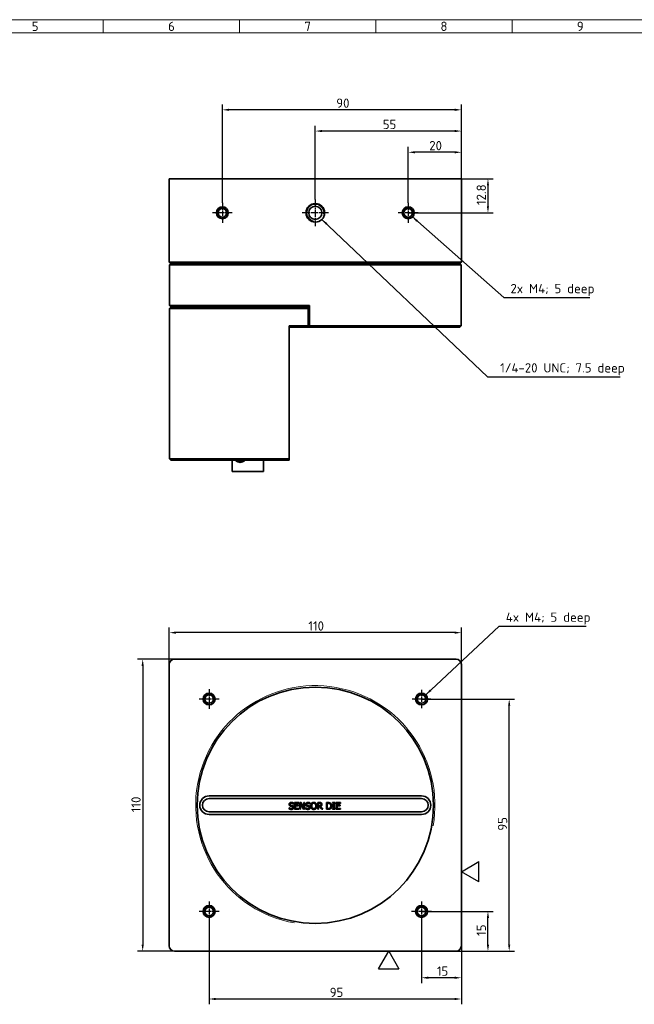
# Model space of a CAD drawing. Header units: millimetres. Extents: x 5 to 836, y 5 to 589.
# Tile 3 of 11: x 235 to 467, y 218 to 589. Entities that reach past the tile are written whole.
import ezdxf
from ezdxf.enums import TextEntityAlignment as Align

# ---------------------------------------------------------------- set-up
doc = ezdxf.new("R2010")
doc.units = ezdxf.units.MM
doc.linetypes.add('CHAIN', pattern=[0.3543, 0.2362, -0.0295, 0.0591, -0.0295])
doc.linetypes.add('LONG_DASH_DOTTED', pattern=[0.3001, 0.2362, -0.0295, 0.0049, -0.0295])
for name, color, linetype, lineweight in [('Bemaßung (ISO)', 7, 'Continuous', 25), ('Mittelpunktmarkierung (ISO)', 7, 'LONG_DASH_DOTTED', 25), ('Rahmen (ISO)', 7, 'Continuous', 70), ('Sichtbar (ISO)', 7, 'Continuous', 35), ('Sichtbar schmal (ISO)', 7, 'Continuous', 18), ('Skizziergeometrie (ISO)', 7, 'Continuous', 25), ('Symbol (ISO)', 7, 'Continuous', 25), ('Symbole(DIN) 2', 7, 'Continuous', 25)]:
    doc.layers.add(name, color=color, linetype=linetype, lineweight=lineweight)
doc.styles.add('Notiztext (ISO)', font='isocpeur.ttf')
doc.styles.add('Textstil20', font='isocpeur.ttf')
doc.dimstyles.new('Standard (ISO)', dxfattribs={"dimtxt": 3.5, "dimasz": 2.5, "dimexe": 2, "dimexo": 0, "dimgap": 0.762, "dimtad": 1, "dimtoh": 1, "dimdec": 8, "dimdsep": 46, "dimtxsty": 'Notiztext (ISO)', "dimcen": 0.09, "dimdle": 10, "dimclrd": 256, "dimclre": 256, "dimclrt": 256, "dimadec": 6, "dimazin": 2, "dimtfac": 0.514286, "dimtdec": 3, "dimtmove": 0, "dimatfit": 3, "dimfxl": 1, "dimtolj": 1, "dimlwd": -1, "dimlwe": -1, "dimarcsym": 0})
doc.dimstyles.new('Standard (ISO)$7', dxfattribs={"dimtxt": 3.5, "dimasz": 2.5, "dimexe": 2, "dimexo": 0, "dimgap": 0.762, "dimtad": 1, "dimtoh": 1, "dimdec": 8, "dimdsep": 46, "dimtxsty": 'Notiztext (ISO)', "dimcen": 0.09, "dimdle": 10, "dimclrd": 256, "dimclre": 256, "dimclrt": 256, "dimadec": 6, "dimazin": 2, "dimtfac": 0.514286, "dimtdec": 3, "dimtmove": 0, "dimatfit": 3, "dimfxl": 1, "dimtolj": 1, "dimlwd": -1, "dimlwe": -1, "dimarcsym": 0})

# ---------------------------------------------------------------- blocks, each defined once
blk = doc.blocks.new('Spezielle Angaben')
at = {"layer": 'Skizziergeometrie (ISO)'}
for p, q in [((0, 0), (6.58, 3.8)), ((6.58, -3.8), (6.58, 3.8)), ((6.58, -3.8), (0, 0))]:
    blk.add_line(p, q, dxfattribs=at)
at = {"layer": 'Symbole(DIN) 2', "style": 'Textstil20'}
for tag, p in [('Position:', (2.5, 1.5)), ('Angaben:', (10, 2.5))]:
    blk.add_attdef(tag, text='', height=3.5, dxfattribs=at).set_placement(p, align=Align.TOP_LEFT)
blk = doc.blocks.new('Ränder Basler-A1')
at = {"layer": 'Rahmen (ISO)', "color": 7, "lineweight": 18}
blk.add_line((836, 589), (5, 589), dxfattribs=at)
at = {"layer": 'Rahmen (ISO)', "lineweight": 18}
for p, q in [((266.56, 589), (266.56, 584)), ((317.88, 589), (317.88, 584)), ((369.19, 589), (369.19, 584)), ((420.5, 589), (420.5, 584)), ((215.25, 584), (266.56, 584)), ((266.56, 584), (317.88, 584)), ((317.88, 584), (369.19, 584)), ((369.19, 584), (420.5, 584)), ((420.5, 584), (471.81, 584))]:
    blk.add_line(p, q, dxfattribs=at)
at = {"layer": 'Rahmen (ISO)', "char_height": 3.5, "attachment_point": 5, "style": 'Notiztext (ISO)'}
for s, insert in [('\\fISOCPEUR|b0|i0;5', (240.91, 586.5)), ('\\fISOCPEUR|b0|i0;6', (292.22, 586.5)), ('\\fISOCPEUR|b0|i0;7', (343.53, 586.5)), ('\\fISOCPEUR|b0|i0;8', (394.84, 586.5)), ('\\fISOCPEUR|b0|i0;9', (446.16, 586.5))]:
    blk.add_mtext(s, dxfattribs=dict(at, insert=insert))
blk = doc.blocks.new('*D21')
at = {"layer": 'Bemaßung (ISO)', "transparency": 16777216}
for p, q in [((386.4, 249.35), (386.4, 226.1)), ((401.4, 240.1), (401.4, 226.1)), ((398.9, 228.1), (388.9, 228.1))]:
    blk.add_line(p, q, dxfattribs=at)
for points in [[(388.9, 228.52), (388.9, 227.69), (386.4, 228.1)], [(398.9, 228.52), (398.9, 227.69), (401.4, 228.1)]]:
    blk.add_solid(points, dxfattribs=at)
at = {"layer": 'Defpoints', "color": 0, "transparency": 16777216}
for p in [(386.4, 249.35), (401.4, 240.1), (386.4, 228.1)]:
    blk.add_point(p, dxfattribs=at)
at = {"layer": 'Bemaßung (ISO)', "transparency": 16777216, "insert": (392.16, 232.36), "char_height": 3.5, "attachment_point": 1, "style": 'Notiztext (ISO)'}
blk.add_mtext('\\A1;15', dxfattribs=at)
blk = doc.blocks.new('*D22')
at = {"layer": 'Bemaßung (ISO)', "transparency": 16777216}
for p, q in [((386.4, 253.1), (413.4, 253.1)), ((411.4, 240.6), (411.4, 250.6)), ((399.4, 238.1), (413.4, 238.1))]:
    blk.add_line(p, q, dxfattribs=at)
for points in [[(410.98, 250.6), (411.81, 250.6), (411.4, 253.1)], [(410.98, 240.6), (411.81, 240.6), (411.4, 238.1)]]:
    blk.add_solid(points, dxfattribs=at)
at = {"layer": 'Defpoints', "color": 0, "transparency": 16777216}
for p in [(386.4, 253.1), (411.4, 253.1), (399.4, 238.1)]:
    blk.add_point(p, dxfattribs=at)
at = {"layer": 'Bemaßung (ISO)', "transparency": 16777216, "insert": (407.14, 243.86), "char_height": 3.5, "attachment_point": 1, "rotation": 90, "style": 'Notiztext (ISO)'}
blk.add_mtext('\\A1;15', dxfattribs=at)
blk = doc.blocks.new('*D23')
at = {"layer": 'Bemaßung (ISO)', "transparency": 16777216}
for p, q in [((306.4, 249.35), (306.4, 218.1)), ((401.4, 240.1), (401.4, 218.1)), ((398.9, 220.1), (308.9, 220.1))]:
    blk.add_line(p, q, dxfattribs=at)
for points in [[(308.9, 220.52), (308.9, 219.69), (306.4, 220.1)], [(398.9, 220.52), (398.9, 219.69), (401.4, 220.1)]]:
    blk.add_solid(points, dxfattribs=at)
at = {"layer": 'Defpoints', "color": 0, "transparency": 16777216}
for p in [(306.4, 249.35), (401.4, 240.1), (306.4, 220.1)]:
    blk.add_point(p, dxfattribs=at)
at = {"layer": 'Bemaßung (ISO)', "transparency": 16777216, "insert": (351.81, 224.36), "char_height": 3.5, "attachment_point": 1, "style": 'Notiztext (ISO)'}
blk.add_mtext('\\A1;95', dxfattribs=at)
blk = doc.blocks.new('*D24')
at = {"layer": 'Bemaßung (ISO)', "transparency": 16777216}
for p, q in [((386.4, 333.1), (421.4, 333.1)), ((419.4, 240.6), (419.4, 330.6)), ((399.4, 238.1), (421.4, 238.1))]:
    blk.add_line(p, q, dxfattribs=at)
for points in [[(418.98, 330.6), (419.81, 330.6), (419.4, 333.1)], [(418.98, 240.6), (419.81, 240.6), (419.4, 238.1)]]:
    blk.add_solid(points, dxfattribs=at)
at = {"layer": 'Defpoints', "color": 0, "transparency": 16777216}
for p in [(386.4, 333.1), (419.4, 333.1), (399.4, 238.1)]:
    blk.add_point(p, dxfattribs=at)
at = {"layer": 'Bemaßung (ISO)', "transparency": 16777216, "insert": (415.14, 283.51), "char_height": 3.5, "attachment_point": 1, "rotation": 90, "style": 'Notiztext (ISO)'}
blk.add_mtext('\\A1;95', dxfattribs=at)
blk = doc.blocks.new('*D25')
at = {"layer": 'Bemaßung (ISO)', "transparency": 16777216}
for p, q in [((291.4, 346.1), (291.4, 360.1)), ((401.4, 346.1), (401.4, 360.1)), ((398.9, 358.1), (293.9, 358.1))]:
    blk.add_line(p, q, dxfattribs=at)
for points in [[(293.9, 358.52), (293.9, 357.69), (291.4, 358.1)], [(398.9, 358.52), (398.9, 357.69), (401.4, 358.1)]]:
    blk.add_solid(points, dxfattribs=at)
at = {"layer": 'Defpoints', "color": 0, "transparency": 16777216}
for p in [(291.4, 358.1), (291.4, 346.1), (401.4, 346.1)]:
    blk.add_point(p, dxfattribs=at)
at = {"layer": 'Bemaßung (ISO)', "transparency": 16777216, "insert": (343.76, 362.36), "char_height": 3.5, "attachment_point": 1, "style": 'Notiztext (ISO)'}
blk.add_mtext('\\A1;110', dxfattribs=at)
blk = doc.blocks.new('*D26')
at = {"layer": 'Bemaßung (ISO)', "transparency": 16777216}
for p, q in [((293.4, 348.1), (279.4, 348.1)), ((281.4, 345.6), (281.4, 240.6)), ((293.4, 238.1), (279.4, 238.1))]:
    blk.add_line(p, q, dxfattribs=at)
for points in [[(280.98, 345.6), (281.81, 345.6), (281.4, 348.1)], [(280.98, 240.6), (281.81, 240.6), (281.4, 238.1)]]:
    blk.add_solid(points, dxfattribs=at)
at = {"layer": 'Defpoints', "color": 0, "transparency": 16777216}
for p in [(293.4, 348.1), (281.4, 238.1), (293.4, 238.1)]:
    blk.add_point(p, dxfattribs=at)
at = {"layer": 'Bemaßung (ISO)', "transparency": 16777216, "insert": (277.14, 290.47), "char_height": 3.5, "attachment_point": 1, "rotation": 90, "style": 'Notiztext (ISO)'}
blk.add_mtext('\\A1;110', dxfattribs=at)
blk = doc.blocks.new('*D40')
at = {"layer": 'Bemaßung (ISO)', "transparency": 16777216}
for p, q in [((399.4, 529.05), (413.4, 529.05)), ((411.4, 526.55), (411.4, 518.75)), ((381.4, 516.25), (413.4, 516.25))]:
    blk.add_line(p, q, dxfattribs=at)
for points in [[(410.98, 526.55), (411.81, 526.55), (411.4, 529.05)], [(410.98, 518.75), (411.81, 518.75), (411.4, 516.25)]]:
    blk.add_solid(points, dxfattribs=at)
at = {"layer": 'Defpoints', "color": 0, "transparency": 16777216}
for p in [(399.4, 529.05), (381.4, 516.25), (411.4, 516.25)]:
    blk.add_point(p, dxfattribs=at)
at = {"layer": 'Bemaßung (ISO)', "transparency": 16777216, "insert": (407.14, 519.16), "char_height": 3.5, "attachment_point": 1, "rotation": 90, "style": 'Notiztext (ISO)'}
blk.add_mtext('\\A1;12.8', dxfattribs=at)
blk = doc.blocks.new('*D41')
at = {"layer": 'Bemaßung (ISO)', "transparency": 16777216}
for p, q in [((381.4, 520), (381.4, 541.05)), ((398.9, 539.05), (383.9, 539.05)), ((401.4, 529.05), (401.4, 541.05))]:
    blk.add_line(p, q, dxfattribs=at)
for points in [[(383.9, 539.47), (383.9, 538.64), (381.4, 539.05)], [(398.9, 539.47), (398.9, 538.64), (401.4, 539.05)]]:
    blk.add_solid(points, dxfattribs=at)
at = {"layer": 'Defpoints', "color": 0, "transparency": 16777216}
for p in [(381.4, 539.05), (401.4, 529.05), (381.4, 520)]:
    blk.add_point(p, dxfattribs=at)
at = {"layer": 'Bemaßung (ISO)', "transparency": 16777216, "insert": (389.29, 543.31), "char_height": 3.5, "attachment_point": 1, "style": 'Notiztext (ISO)'}
blk.add_mtext('\\A1;20', dxfattribs=at)
blk = doc.blocks.new('*D42')
at = {"layer": 'Bemaßung (ISO)', "transparency": 16777216}
for p, q in [((346.4, 521.25), (346.4, 549.05)), ((401.4, 529.05), (401.4, 549.05)), ((398.9, 547.05), (348.9, 547.05))]:
    blk.add_line(p, q, dxfattribs=at)
for points in [[(348.9, 547.47), (348.9, 546.64), (346.4, 547.05)], [(398.9, 547.47), (398.9, 546.64), (401.4, 547.05)]]:
    blk.add_solid(points, dxfattribs=at)
at = {"layer": 'Defpoints', "color": 0, "transparency": 16777216}
for p in [(346.4, 547.05), (401.4, 529.05), (346.4, 521.25)]:
    blk.add_point(p, dxfattribs=at)
at = {"layer": 'Bemaßung (ISO)', "transparency": 16777216, "insert": (371.79, 551.31), "char_height": 3.5, "attachment_point": 1, "style": 'Notiztext (ISO)'}
blk.add_mtext('\\A1;55', dxfattribs=at)
blk = doc.blocks.new('*D43')
at = {"layer": 'Bemaßung (ISO)', "transparency": 16777216}
for p, q in [((311.4, 520), (311.4, 557.05)), ((401.4, 529.05), (401.4, 557.05)), ((398.9, 555.05), (313.9, 555.05))]:
    blk.add_line(p, q, dxfattribs=at)
for points in [[(313.9, 555.47), (313.9, 554.64), (311.4, 555.05)], [(398.9, 555.47), (398.9, 554.64), (401.4, 555.05)]]:
    blk.add_solid(points, dxfattribs=at)
at = {"layer": 'Defpoints', "color": 0, "transparency": 16777216}
for p in [(311.4, 555.05), (401.4, 529.05), (311.4, 520)]:
    blk.add_point(p, dxfattribs=at)
at = {"layer": 'Bemaßung (ISO)', "transparency": 16777216, "insert": (354.29, 559.31), "char_height": 3.5, "attachment_point": 1, "style": 'Notiztext (ISO)'}
blk.add_mtext('\\A1;90', dxfattribs=at)

msp = doc.modelspace()

# ---------------------------------------------------------------- linework, layer by layer
at = {"layer": 'Mittelpunktmarkierung (ISO)', "linetype": 'CHAIN', "ltscale": 8.333956}
for p, q in [((311.39724104, 520.00201488), (311.39724104, 512.50201488)), ((381.39724104, 520.00201488), (381.39724104, 512.50201488)), ((315.14724104, 516.25201488), (307.64724104, 516.25201488)), ((385.14724104, 516.25201488), (377.64724104, 516.25201488)), ((306.39724104, 336.8524549), (306.39724104, 329.3524549)), ((310.14724104, 333.1024549), (302.64724104, 333.1024549)), ((306.39724104, 256.8524549), (306.39724104, 249.3524549)), ((386.39724104, 256.8524549), (386.39724104, 249.3524549)), ((310.14724104, 253.1024549), (302.64724104, 253.1024549)), ((390.14724104, 253.1024549), (382.64724104, 253.1024549))]:
    msp.add_line(p, q, dxfattribs=at)
at = {"layer": 'Mittelpunktmarkierung (ISO)', "linetype": 'CHAIN', "ltscale": 11.111974}
for p, q in [((346.39724104, 521.25201488), (346.39724104, 511.25201488)), ((351.39724104, 516.25201488), (341.39724104, 516.25201488))]:
    msp.add_line(p, q, dxfattribs=at)
at = {"layer": 'Mittelpunktmarkierung (ISO)', "linetype": 'CHAIN', "ltscale": 7.778352}
for p, q in [((386.39724104, 336.6024549), (386.39724104, 329.6024549)), ((389.89724104, 333.1024549), (382.89724104, 333.1024549))]:
    msp.add_line(p, q, dxfattribs=at)
at = {"layer": 'Sichtbar (ISO)'}
for p, q in [((291.39724104, 529.05201488), (293.39724104, 529.05201488)), ((291.39724104, 529.05201488), (291.39724104, 497.72201488)), ((293.39724104, 529.05201488), (399.39724104, 529.05201488)), ((399.39724104, 529.05201488), (401.39724104, 529.05201488)), ((401.39724104, 497.72201488), (401.39724104, 529.05201488)), ((291.39724104, 497.72201488), (293.39724104, 497.72201488)), ((291.39724104, 497.72201488), (291.89724104, 497.22201488)), ((291.99724104, 497.12201488), (291.49724104, 496.62201488)), ((293.39724104, 497.22201488), (291.89724104, 497.22201488)), ((291.99724104, 497.12201488), (293.49724104, 497.12201488)), ((293.09724104, 497.22201488), (293.09724104, 497.12201488)), ((399.39724104, 497.72201488), (293.39724104, 497.72201488)), ((293.39724104, 497.22201488), (399.39724104, 497.22201488)), ((399.29724104, 497.12201488), (293.49724104, 497.12201488)), ((398.39724104, 497.12201488), (398.39724104, 497.22201488)), ((399.29724104, 497.12201488), (400.79724104, 497.12201488)), ((399.39724104, 497.72201488), (401.39724104, 497.72201488)), ((400.89724104, 497.22201488), (399.39724104, 497.22201488)), ((399.64724104, 497.12201488), (399.64724104, 497.22201488)), ((400.79724104, 497.12201488), (401.29724104, 496.62201488)), ((401.39724104, 497.72201488), (400.89724104, 497.22201488)), ((291.49724104, 496.62201488), (291.49724104, 481.32201488)), ((293.49724104, 496.62201488), (291.49724104, 496.62201488)), ((293.49724104, 496.62201488), (399.29724104, 496.62201488)), ((401.29724104, 496.62201488), (399.29724104, 496.62201488)), ((401.29724104, 496.62201488), (401.29724104, 473.62201488)), ((291.49724104, 481.32201488), (293.49724104, 481.32201488)), ((291.99724104, 480.82201488), (291.49724104, 481.32201488)), ((291.99724104, 480.72201488), (291.49724104, 480.22201488)), ((293.49724104, 480.22201488), (291.49724104, 480.22201488)), ((291.49724104, 480.22201488), (291.49724104, 423.55201488)), ((293.49724104, 480.82201488), (291.99724104, 480.82201488)), ((291.99724104, 480.72201488), (293.49724104, 480.72201488)), ((293.09724104, 480.82201488), (293.09724104, 480.72201488)), ((344.14724104, 481.32201488), (293.49724104, 481.32201488)), ((293.49724104, 480.82201488), (344.14724104, 480.82201488)), ((343.64724104, 480.72201488), (293.49724104, 480.72201488)), ((293.49724104, 480.22201488), (343.64724104, 480.22201488)), ((332.49724104, 480.72201488), (332.49724104, 480.82201488)), ((336.99724104, 480.82201488), (336.99724104, 480.72201488)), ((338.29724104, 480.72201488), (338.29724104, 480.82201488)), ((341.29724104, 480.72201488), (341.29724104, 480.82201488)), ((343.64724104, 480.22201488), (343.64724104, 480.72201488)), ((343.64724104, 480.22201488), (343.64724104, 473.62201488)), ((344.14724104, 481.32201488), (344.14724104, 473.62201488)), ((336.49724104, 423.55201488), (336.49724104, 473.62201488)), ((343.64724104, 473.62201488), (336.49724104, 473.62201488)), ((336.49724104, 473.22201488), (343.64724104, 473.22201488)), ((336.99724104, 473.22201488), (336.99724104, 473.12201488)), ((341.14724104, 473.12201488), (336.99724104, 473.12201488)), ((341.14724104, 473.12201488), (344.14724104, 473.12201488)), ((343.64724104, 473.22201488), (343.64724104, 473.62201488)), ((399.29724104, 473.62201488), (344.14724104, 473.62201488)), ((344.14724104, 473.62201488), (344.14724104, 473.12201488)), ((344.14724104, 473.12201488), (399.29724104, 473.12201488)), ((399.29724104, 473.62201488), (401.29724104, 473.62201488)), ((400.79724104, 473.12201488), (399.29724104, 473.12201488)), ((401.29724104, 473.62201488), (400.79724104, 473.12201488)), ((291.49724104, 423.55201488), (291.99724104, 423.05201488)), ((291.49724104, 423.55201488), (293.49724104, 423.55201488)), ((293.49724104, 423.05201488), (291.99724104, 423.05201488)), ((336.49724104, 423.55201488), (293.49724104, 423.55201488)), ((293.49724104, 423.05201488), (336.49724104, 423.05201488)), ((315.04724104, 423.05201488), (315.04724104, 418.75201488)), ((316.44724104, 422.85201488), (316.44724104, 423.05201488)), ((319.74724104, 422.85201488), (316.44724104, 422.85201488)), ((319.74724104, 422.85201488), (319.74724104, 423.05201488)), ((326.94724104, 423.05201488), (326.94724104, 418.75201488)), ((336.49724104, 423.05201488), (336.49724104, 423.55201488)), ((326.94724104, 418.75201488), (315.04724104, 418.75201488)), ((291.39724104, 346.1024549), (291.39724104, 240.1024549)), ((399.39724104, 348.1024549), (293.39724104, 348.1024549)), ((401.39724104, 240.1024549), (401.39724104, 346.1024549)), ((386.39724104, 296.6024549), (306.39724104, 296.6024549)), ((306.39724104, 295.6024549), (386.39724104, 295.6024549)), ((338.15877459, 293.58309188), (338.13407443, 293.58309188)), ((338.15877459, 293.98652787), (338.15877459, 293.58309188)), ((338.60131917, 291.56591191), (338.60131917, 294.105912)), ((338.60131917, 294.105912), (340.19036299, 294.105912)), ((340.19036299, 293.80539335), (338.93888807, 293.80539335)), ((338.93888807, 293.80539335), (338.93888807, 293.10967209)), ((338.93888807, 293.10967209), (340.10597076, 293.10967209)), ((340.10597076, 293.10967209), (340.10597076, 292.80915344)), ((340.19036299, 294.105912), (340.19036299, 293.80539335)), ((340.56086543, 291.56591191), (340.56086543, 294.105912)), ((340.56086543, 294.105912), (341.04046026, 294.105912)), ((341.99964992, 291.56591191), (340.87579251, 293.75599302)), ((340.87579251, 293.75599302), (340.87579251, 291.56591191)), ((341.04046026, 294.105912), (342.06345867, 292.09490707)), ((342.06345867, 292.09490707), (342.06345867, 294.105912)), ((342.06345867, 294.105912), (342.37838575, 294.105912)), ((342.37838575, 294.105912), (342.37838575, 291.56591191)), ((344.39556571, 293.58309188), (344.37086555, 293.58309188)), ((344.39556571, 293.98652787), (344.39556571, 293.58309188)), ((347.31018493, 291.56591191), (347.31018493, 294.105912)), ((347.31018493, 294.105912), (347.96473925, 294.105912)), ((347.98326437, 293.81362673), (347.64775382, 293.81362673)), ((347.64775382, 293.81362673), (347.64775382, 292.85855377)), ((350.56854808, 291.56591191), (350.56854808, 294.105912)), ((350.56854808, 294.105912), (351.14694356, 294.105912)), ((351.16341034, 293.81362673), (350.90611697, 293.81362673)), ((350.90611697, 293.81362673), (350.90611697, 291.85819717)), ((352.83890472, 293.84656029), (352.83890472, 294.105912)), ((352.83890472, 294.105912), (353.82279454, 294.105912)), ((353.16206518, 293.84656029), (352.83890472, 293.84656029)), ((353.16206518, 291.82526362), (353.16206518, 293.84656029)), ((353.82279454, 293.84656029), (353.49963407, 293.84656029)), ((353.49963407, 293.84656029), (353.49963407, 291.82526362)), ((353.82279454, 294.105912), (353.82279454, 293.84656029)), ((354.24063896, 291.56591191), (354.24063896, 294.105912)), ((354.24063896, 294.105912), (355.82968277, 294.105912)), ((355.82968277, 293.80539335), (354.57820785, 293.80539335)), ((354.57820785, 293.80539335), (354.57820785, 293.10967209)), ((354.57820785, 293.10967209), (355.74529055, 293.10967209)), ((355.74529055, 293.10967209), (355.74529055, 292.80915344)), ((355.82968277, 294.105912), (355.82968277, 293.80539335)), ((386.39724104, 290.6024549), (306.39724104, 290.6024549)), ((306.39724104, 289.6024549), (386.39724104, 289.6024549)), ((336.53062219, 291.71822959), (336.53062219, 292.14224905)), ((336.53062219, 292.14224905), (336.55532235, 292.14224905)), ((340.19036299, 291.56591191), (338.60131917, 291.56591191)), ((340.10597076, 292.80915344), (338.93888807, 292.80915344)), ((338.93888807, 292.80915344), (338.93888807, 291.86643056)), ((338.93888807, 291.86643056), (340.19036299, 291.86643056)), ((340.19036299, 291.86643056), (340.19036299, 291.56591191)), ((340.87579251, 291.56591191), (340.56086543, 291.56591191)), ((342.37838575, 291.56591191), (341.99964992, 291.56591191)), ((342.76741331, 291.71822959), (342.76741331, 292.14224905)), ((342.76741331, 292.14224905), (342.79211347, 292.14224905)), ((347.64775382, 291.56591191), (347.31018493, 291.56591191)), ((347.64775382, 292.85855377), (347.94415578, 292.85855377)), ((348.03472304, 292.57656024), (347.64775382, 292.57656024)), ((347.64775382, 292.57656024), (347.64775382, 291.56591191)), ((348.83747833, 291.56591191), (348.03472304, 292.57656024)), ((348.37229193, 292.6712442), (349.27590623, 291.56591191)), ((349.27590623, 291.56591191), (348.83747833, 291.56591191)), ((351.1531186, 291.56591191), (350.56854808, 291.56591191)), ((350.90611697, 291.85819717), (351.16341034, 291.85819717)), ((352.83890472, 291.56591191), (352.83890472, 291.82526362)), ((352.83890472, 291.82526362), (353.16206518, 291.82526362)), ((353.82279454, 291.56591191), (352.83890472, 291.56591191)), ((353.49963407, 291.82526362), (353.82279454, 291.82526362)), ((353.82279454, 291.82526362), (353.82279454, 291.56591191)), ((355.82968277, 291.56591191), (354.24063896, 291.56591191)), ((355.74529055, 292.80915344), (354.57820785, 292.80915344)), ((354.57820785, 292.80915344), (354.57820785, 291.86643056)), ((354.57820785, 291.86643056), (355.82968277, 291.86643056)), ((355.82968277, 291.86643056), (355.82968277, 291.56591191)), ((293.39724104, 238.1024549), (399.39724104, 238.1024549))]:
    msp.add_line(p, q, dxfattribs=at)
for centre, radius in [((346.39724104, 516.25201488), 3.5), ((311.39724104, 516.25201488), 2.25), ((311.39724104, 516.25201488), 1.62111388), ((346.39724104, 516.25201488), 2.4892), ((381.39724104, 516.25201488), 2.25), ((381.39724104, 516.25201488), 1.62111388), ((346.39724104, 293.1024549), 44.5), ((306.39724104, 333.1024549), 2.25), ((306.39724104, 333.1024549), 1.62111388), ((386.39724104, 333.1024549), 2.25), ((386.39724104, 333.1024549), 1.62111388), ((306.39724104, 253.1024549), 2.25), ((306.39724104, 253.1024549), 1.62111388), ((386.39724104, 253.1024549), 2.25), ((386.39724104, 253.1024549), 1.62111388)]:
    msp.add_circle(centre, radius, dxfattribs=at)
for centre, radius, start, end in [((318.09724104, 424.82076488), 2.56875, 230.0337869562, 309.9662130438), ((293.39724104, 346.1024549), 2, 90, 180), ((399.39724104, 346.1024549), 2, 0, 90), ((306.39724104, 293.1024549), 3.5, 90, 270), ((306.39724104, 293.1024549), 2.5, 90, 270), ((386.39724104, 293.1024549), 3.5, 270, 90), ((386.39724104, 293.1024549), 2.5, 270, 90), ((293.39724104, 240.1024549), 2, 180, 270), ((399.39724104, 240.1024549), 2, 270, 0)]:
    msp.add_arc(centre, radius, start, end, dxfattribs=at)
for points in [[(336.54914731, 293.42459917), (336.54914731, 293.73335121), (337.03080049, 294.15119563), (337.40336128, 294.15119563)], [(336.71381506, 292.96558781), (336.63559788, 293.04998003), (336.54914731, 293.27639819), (336.54914731, 293.42459917)], [(337.42600309, 293.85891037), (337.19135154, 293.85891037), (336.90112463, 293.63866725), (336.90112463, 293.45959107)], [(336.90112463, 293.45959107), (336.90112463, 293.29904001), (337.07196742, 293.10761375), (337.23251848, 293.06438846)], [(337.23251848, 293.06438846), (337.33955252, 293.0355716), (337.6503629, 292.96147112), (337.75328025, 292.93059591)], [(337.40336128, 294.15119563), (337.61742935, 294.15119563), (337.99616518, 294.0668034), (338.15877459, 293.98652787)], [(338.13407443, 293.58309188), (338.01263196, 293.69424261), (337.63389613, 293.85891037), (337.42600309, 293.85891037)], [(342.78593843, 293.42459917), (342.78593843, 293.73335121), (343.26759161, 294.15119563), (343.6401524, 294.15119563)], [(342.95060619, 292.96558781), (342.872389, 293.04998003), (342.78593843, 293.27639819), (342.78593843, 293.42459917)], [(343.66279421, 293.85891037), (343.42814267, 293.85891037), (343.13791575, 293.63866725), (343.13791575, 293.45959107)], [(343.13791575, 293.45959107), (343.13791575, 293.29904001), (343.30875855, 293.10761375), (343.46930961, 293.06438846)], [(343.46930961, 293.06438846), (343.57634364, 293.0355716), (343.88715403, 292.96147112), (343.99007137, 292.93059591)], [(343.6401524, 294.15119563), (343.85422048, 294.15119563), (344.23295631, 294.0668034), (344.39556571, 293.98652787)], [(344.37086555, 293.58309188), (344.24942308, 293.69424261), (343.87068725, 293.85891037), (343.66279421, 293.85891037)], [(344.69402601, 292.83591195), (344.69402601, 293.15495573), (344.85251873, 293.64072559), (344.99866136, 293.81568508)], [(344.99866136, 293.81568508), (345.14686233, 293.98446953), (345.56059006, 294.15942901), (345.81582508, 294.15942901)], [(345.25389637, 293.60367535), (345.15303737, 293.4739995), (345.04600334, 293.08291358), (345.04600334, 292.83591195)], [(345.81788342, 293.86714375), (345.63469055, 293.86714375), (345.35887206, 293.73952625), (345.25389637, 293.60367535)], [(345.81582508, 294.15942901), (346.07517679, 294.15942901), (346.49096286, 293.97829449), (346.63504715, 293.81568508)], [(346.37981213, 293.60367535), (346.27895313, 293.73540955), (345.99490126, 293.86714375), (345.81788342, 293.86714375)], [(346.58770517, 292.83591195), (346.58770517, 293.08703028), (346.47861278, 293.47605784), (346.37981213, 293.60367535)], [(346.63504715, 293.81568508), (346.77913143, 293.64690064), (346.93968249, 293.15289738), (346.93968249, 292.83591195)], [(347.96473925, 294.105912), (348.18292402, 294.105912), (348.47726763, 294.05857002), (348.61106017, 293.97211945)], [(348.38670036, 293.72717616), (348.31465822, 293.77451814), (348.12323196, 293.81362673), (347.98326437, 293.81362673)], [(348.89922874, 293.41636578), (348.89922874, 293.13848895), (348.61517687, 292.76181147), (348.37229193, 292.6712442)], [(348.54725142, 293.38960727), (348.54725142, 293.50075801), (348.46903424, 293.6716008), (348.38670036, 293.72717616)], [(348.40316714, 292.99028797), (348.47726763, 293.06027177), (348.54725142, 293.25787307), (348.54725142, 293.38960727)], [(348.61106017, 293.97211945), (348.74485272, 293.88566888), (348.89922874, 293.61602543), (348.89922874, 293.41636578)], [(351.14694356, 294.105912), (351.50509592, 294.105912), (351.91264861, 293.99887796), (352.05673289, 293.904194)], [(351.83443143, 293.66130906), (351.69858053, 293.74158459), (351.39188684, 293.81362673), (351.16341034, 293.81362673)], [(352.2193423, 292.8379703), (352.2193423, 293.13025556), (352.02585769, 293.54398329), (351.83443143, 293.66130906)], [(352.05673289, 293.904194), (352.30167618, 293.74158459), (352.57131962, 293.20435605), (352.57131962, 292.83385361)], [(337.36425268, 291.52062828), (337.0884342, 291.52062828), (336.70146498, 291.63589571), (336.53062219, 291.71822959)], [(336.55532235, 292.14224905), (336.72204845, 291.98581468), (337.14400957, 291.81291354), (337.33955252, 291.81291354)], [(337.13371783, 292.741228), (337.00198363, 292.77621989), (336.79409059, 292.88119559), (336.71381506, 292.96558781)], [(337.59272919, 292.62596057), (337.47540342, 292.65889412), (337.27986046, 292.70417775), (337.13371783, 292.741228)], [(337.33955252, 291.81291354), (337.6194877, 291.81291354), (337.90559792, 292.04550674), (337.90559792, 292.23693301)], [(338.02704039, 291.75116314), (337.90559792, 291.6400124), (337.59684588, 291.52062828), (337.36425268, 291.52062828)], [(337.90559792, 292.23693301), (337.90559792, 292.38925068), (337.7553386, 292.57861859), (337.59272919, 292.62596057)], [(337.75328025, 292.93059591), (338.01469031, 292.85032038), (338.25757524, 292.52715992), (338.25757524, 292.29045002)], [(338.25757524, 292.29045002), (338.25757524, 292.1401907), (338.13613277, 291.85202213), (338.02704039, 291.75116314)], [(343.60104381, 291.52062828), (343.32522532, 291.52062828), (342.9382561, 291.63589571), (342.76741331, 291.71822959)], [(342.79211347, 292.14224905), (342.95883957, 291.98581468), (343.38080069, 291.81291354), (343.57634364, 291.81291354)], [(343.37050895, 292.741228), (343.23877475, 292.77621989), (343.03088171, 292.88119559), (342.95060619, 292.96558781)], [(343.82952031, 292.62596057), (343.71219454, 292.65889412), (343.51665158, 292.70417775), (343.37050895, 292.741228)], [(343.57634364, 291.81291354), (343.85627882, 291.81291354), (344.14238904, 292.04550674), (344.14238904, 292.23693301)], [(344.26383151, 291.75116314), (344.14238904, 291.6400124), (343.83363701, 291.52062828), (343.60104381, 291.52062828)], [(344.14238904, 292.23693301), (344.14238904, 292.38925068), (343.99212972, 292.57861859), (343.82952031, 292.62596057)], [(343.99007137, 292.93059591), (344.25148143, 292.85032038), (344.49436636, 292.52715992), (344.49436636, 292.29045002)], [(344.49436636, 292.29045002), (344.49436636, 292.1401907), (344.3729239, 291.85202213), (344.26383151, 291.75116314)], [(344.99660301, 291.85819717), (344.85046038, 292.02698162), (344.69402601, 292.52304323), (344.69402601, 292.83591195)], [(345.81582508, 291.51239489), (345.55853171, 291.51239489), (345.14686233, 291.68735438), (344.99660301, 291.85819717)], [(345.04600334, 292.83591195), (345.04600334, 292.33573366), (345.4659061, 291.80468016), (345.81788342, 291.80468016)], [(346.63504715, 291.85819717), (346.47861278, 291.68117934), (346.06488505, 291.51239489), (345.81582508, 291.51239489)], [(345.81788342, 291.80468016), (346.16986075, 291.80468016), (346.58770517, 292.33573366), (346.58770517, 292.83591195)], [(346.93968249, 292.83591195), (346.93968249, 292.52715992), (346.78324812, 292.02698162), (346.63504715, 291.85819717)], [(347.94415578, 292.85855377), (348.09029841, 292.85855377), (348.32289161, 292.91001244), (348.40316714, 292.99028797)], [(352.0526162, 291.76968826), (351.85913159, 291.64824579), (351.46187064, 291.56591191), (351.1531186, 291.56591191)], [(351.16341034, 291.85819717), (351.38777015, 291.85819717), (351.72739739, 291.93023932), (351.86530663, 292.02698162)], [(351.86530663, 292.02698162), (352.04232447, 292.14636574), (352.2193423, 292.54156835), (352.2193423, 292.8379703)], [(352.57131962, 292.83385361), (352.57131962, 292.48599298), (352.28932609, 291.92612262), (352.0526162, 291.76968826)]]:
    msp.add_open_spline(points, degree=2, dxfattribs=at)
at = {"layer": 'Sichtbar schmal (ISO)'}
for p, q in [((338.59824104, 480.82201488), (338.59824104, 480.72201488)), ((340.99624104, 480.72201488), (340.99624104, 480.82201488))]:
    msp.add_line(p, q, dxfattribs=at)
for centre, radius, end in [((346.39724104, 516.25201488), 3.175, 260), ((311.39724104, 516.25201488), 2, 260), ((381.39724104, 516.25201488), 2, 260), ((346.39724104, 293.1024549), 45.04126588, 260), ((306.39724104, 333.1024549), 2, 260), ((386.39724104, 333.1024549), 2, 260), ((306.39724104, 253.1024549), 2, 260), ((386.39724104, 253.1024549), 2, 259.9999999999)]:
    msp.add_arc(centre, radius, 350, end, dxfattribs=at)

# ---------------------------------------------------------------- block references
for name, p in [('Ränder Basler-A1', (0, 0)), ('Spezielle Angaben', (401.39724104, 268.04083791))]:
    msp.add_blockref(name, p)
at = {"rotation": 270}
msp.add_blockref('Spezielle Angaben', (374.03111911, 238.1024549), dxfattribs=at)

# ---------------------------------------------------------------- texts
at = {"layer": 'Symbol (ISO)', "char_height": 3.4999999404, "attachment_point": 7, "line_spacing_factor": 0.6125, "style": 'Notiztext (ISO)'}
for s, insert, width in [('\\fISOCPEUR|b0|i0;2x M4; 5 deep', (419.87699013, 484.90941193), 30.9164936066), ('\\fISOCPEUR|b0|i0; 1/4-20 UNC; 7.5 deep', (413.76316602, 455.04212448), 48.2275009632), ('\\fISOCPEUR|b0|i0;4x M4; 5 deep', (418.1275574, 361.13501894), 31.270649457)]:
    msp.add_mtext(s, dxfattribs=dict(at, insert=insert, width=width))

# ---------------------------------------------------------------- dimensions: what is measured, and where the dimension line sits
at = {"layer": 'Bemaßung (ISO)'}
for base, p1, p2, picture, middle in [((311.3972410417, 555.0520144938), (401.3972410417, 529.0520148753), (311.3972410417, 520.0020148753), '*D43', (356.3872410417, 555.0520144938)), ((346.3972410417, 547.0520144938), (401.3972410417, 529.0520148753), (346.3972410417, 521.2520148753), '*D42', (373.8872410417, 547.0520144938)), ((381.3972410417, 539.0520144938), (401.3972410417, 529.0520148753), (381.3972410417, 520.0020148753), '*D41', (391.3872410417, 539.0520144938)), ((291.3972410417, 358.1024558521), (401.3972410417, 346.1024548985), (291.3972410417, 346.1024548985), '*D25', (346.3872410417, 358.1024558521)), ((306.3972410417, 220.1024539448), (401.3972410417, 240.1024548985), (306.3972410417, 249.3524548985), '*D23', (353.9072410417, 220.1024539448)), ((386.3972410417, 228.1024539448), (401.3972410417, 240.1024548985), (386.3972410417, 249.3524548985), '*D21', (393.9072410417, 228.1024539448))]:
    dim = msp.add_linear_dim(base=base, p1=p1, p2=p2, dimstyle='Standard (ISO)', override={"dimgap": 0.762, "dimtoh": 0, "dimdec": 8, "dimtol": 0, "dimlim": 0, "dimtp": 0, "dimtm": 0, "dimtdec": 3, "dimtofl": 0, "dimatfit": 1}, dxfattribs=at)
    dim.commit()
    dim.dimension.update_dxf_attribs({"geometry": picture, "text_midpoint": middle, "dimtype": 160})
for base, p1, p2, angle, picture, middle in [((411.3972419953, 516.2520148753), (399.3972410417, 529.0520148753), (381.3972410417, 516.2520148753), 270, '*D40', (411.3972419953, 522.6620148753)), ((281.397240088, 238.1024548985), (293.3972410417, 348.1024548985), (293.3972410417, 238.1024548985), 90, '*D26', (281.397240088, 293.0924548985)), ((419.3972419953, 333.1024548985), (399.3972410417, 238.1024548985), (386.3972410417, 333.1024548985), 270, '*D24', (419.3972419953, 285.6124548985)), ((411.3972419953, 253.1024548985), (399.3972410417, 238.1024548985), (386.3972410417, 253.1024548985), 270, '*D22', (411.3972419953, 245.6124548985))]:
    dim = msp.add_linear_dim(base=base, p1=p1, p2=p2, angle=angle, dimstyle='Standard (ISO)', override={"dimgap": 0.762, "dimtoh": 0, "dimdec": 8, "dimtol": 0, "dimlim": 0, "dimtp": 0, "dimtm": 0, "dimtdec": 3, "dimtofl": 0, "dimatfit": 1}, dxfattribs=at)
    dim.commit()
    dim.dimension.update_dxf_attribs({"geometry": picture, "text_midpoint": middle, "dimtype": 160})

# ---------------------------------------------------------------- leaders
at = {"layer": 'Symbol (ISO)', "annotation_type": 0, "has_hookline": 1, "hookline_direction": 0}
for points, text_width in [([(348.87211478, 513.77714114), (411.26316602, 454.45879115), (413.76316602, 454.45879115)], 47.42499769), ([(382.8114546, 514.83780131), (417.37699013, 484.32607861), (419.87699013, 484.32607861)], 29.92499854), ([(387.9882313, 334.69344516), (415.6275574, 360.55168562), (418.1275574, 360.55168562)], 30.27499853)]:
    msp.add_leader(points, dimstyle='Standard (ISO)$7', override={"dimgap": 0, "dimtad": 1}, dxfattribs=dict(at, text_width=text_width))

doc.saveas('drawing.dxf')
